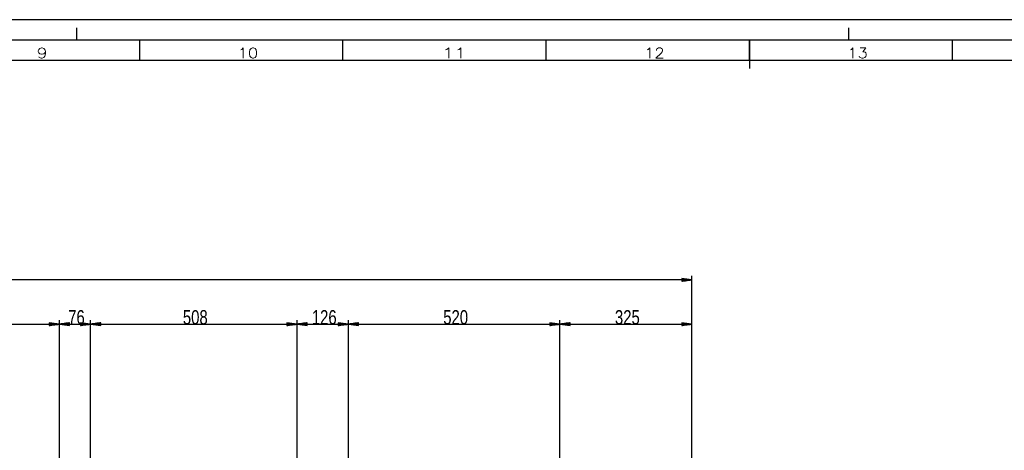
# Model space of a CAD drawing. Header units: millimetres. Extents: x -6 to 1189, y -6 to 841.
# Tile 16 of 23: x 415 to 657, y 735 to 841. Entities that reach past the tile are written whole.
import ezdxf

# ---------------------------------------------------------------- set-up
doc = ezdxf.new("R2010")
doc.units = ezdxf.units.MM
doc.layers.add('201', color=7, linetype='Continuous')
doc.styles.add('SEACAD_Arial', font='arial.ttf', dxfattribs={"width": 0.75})
doc.styles.add('SEACAD_simplex_shx', font='simplex.shx', dxfattribs={"width": 1.025})

msp = doc.modelspace()

# ---------------------------------------------------------------- linework, layer by layer
at = {"layer": '201', "color": 7, "linetype": 'Continuous'}
for p, q in [((1189, 841), (0, 841)), ((429, 836), (429, 839)), ((619, 836), (619, 839)), ((1184, 836), (5, 836)), ((444.5, 831), (444.5, 836)), ((494.5, 831), (494.5, 836)), ((544.5, 831), (544.5, 836)), ((594.5, 831), (594.5, 836)), ((594.5, 836), (594.5, 829)), ((644.5, 831), (644.5, 836)), ((1179, 831), (10, 831)), ((580.36, 578.42), (580.36, 778.07)), ((580.36, 777.07), (67.36, 777.07)), ((580.36, 777.07), (577.86, 777.4)), ((577.86, 777.4), (577.86, 776.74)), ((577.86, 777.37), (578.05, 777.37)), ((577.86, 777.37), (578.05, 777.37)), ((577.86, 777.32), (578.43, 777.32)), ((577.86, 777.27), (578.82, 777.27)), ((577.86, 777.22), (579.2, 777.22)), ((577.86, 777.17), (579.59, 777.17)), ((577.86, 777.12), (579.98, 777.12)), ((577.86, 776.74), (580.36, 777.07)), ((577.86, 777.07), (580.36, 777.07)), ((577.86, 777.07), (580.36, 777.07)), ((577.86, 777.02), (579.98, 777.02)), ((577.86, 776.97), (579.59, 776.97)), ((577.86, 776.92), (579.2, 776.92)), ((577.86, 776.87), (578.82, 776.87)), ((577.86, 776.82), (578.43, 776.82)), ((577.86, 776.77), (578.05, 776.77)), ((577.86, 776.77), (578.05, 776.77)), ((374.04, 766.2), (424.76, 766.2)), ((424.76, 766.2), (422.26, 766.53)), ((422.26, 766.53), (422.26, 765.87)), ((422.26, 766.51), (422.45, 766.51)), ((422.26, 766.51), (422.45, 766.51)), ((422.26, 766.46), (422.83, 766.46)), ((422.26, 766.41), (423.22, 766.41)), ((422.26, 766.36), (423.6, 766.36)), ((422.26, 766.3), (423.99, 766.3)), ((422.26, 766.25), (424.38, 766.25)), ((422.26, 765.87), (424.76, 766.2)), ((422.26, 766.2), (424.76, 766.2)), ((422.26, 766.2), (424.76, 766.2)), ((422.26, 766.15), (424.38, 766.15)), ((422.26, 766.1), (423.99, 766.1)), ((422.26, 766.05), (423.6, 766.05)), ((422.26, 766), (423.22, 766)), ((422.26, 765.95), (422.83, 765.95)), ((422.26, 765.9), (422.45, 765.9)), ((422.26, 765.9), (422.45, 765.9)), ((424.76, 684.02), (424.76, 767.2)), ((424.76, 684.02), (424.76, 767.2)), ((427.26, 766.53), (424.76, 766.2)), ((424.76, 766.2), (432.41, 766.2)), ((424.76, 766.2), (427.26, 765.87)), ((427.26, 766.2), (424.76, 766.2)), ((427.26, 766.2), (424.76, 766.2)), ((427.26, 766.25), (425.15, 766.25)), ((427.26, 766.15), (425.15, 766.15)), ((427.26, 766.3), (425.53, 766.3)), ((427.26, 766.1), (425.53, 766.1)), ((427.26, 766.36), (425.92, 766.36)), ((427.26, 766.05), (425.92, 766.05)), ((427.26, 766.41), (426.31, 766.41)), ((427.26, 766), (426.31, 766)), ((427.26, 766.46), (426.69, 766.46)), ((427.26, 765.95), (426.69, 765.95)), ((427.26, 766.51), (427.08, 766.51)), ((427.26, 766.51), (427.08, 766.51)), ((427.26, 765.9), (427.08, 765.9)), ((427.26, 765.9), (427.08, 765.9)), ((427.26, 765.87), (427.26, 766.53)), ((432.41, 766.2), (429.91, 766.53)), ((429.91, 766.53), (429.91, 765.87)), ((429.91, 766.51), (430.09, 766.51)), ((429.91, 766.51), (430.09, 766.51)), ((429.91, 766.46), (430.48, 766.46)), ((429.91, 766.41), (430.86, 766.41)), ((429.91, 766.36), (431.25, 766.36)), ((429.91, 766.3), (431.63, 766.3)), ((429.91, 766.25), (432.02, 766.25)), ((429.91, 765.87), (432.41, 766.2)), ((429.91, 766.2), (432.41, 766.2)), ((429.91, 766.2), (432.41, 766.2)), ((429.91, 766.15), (432.02, 766.15)), ((429.91, 766.1), (431.63, 766.1)), ((429.91, 766.05), (431.25, 766.05)), ((429.91, 766), (430.86, 766)), ((429.91, 765.95), (430.48, 765.95)), ((429.91, 765.9), (430.09, 765.9)), ((429.91, 765.9), (430.09, 765.9)), ((432.41, 663.02), (432.41, 767.2)), ((432.41, 663.02), (432.41, 767.2)), ((434.91, 766.53), (432.41, 766.2)), ((432.41, 766.2), (483.22, 766.2)), ((432.41, 766.2), (434.91, 765.87)), ((434.91, 766.2), (432.41, 766.2)), ((434.91, 766.2), (432.41, 766.2)), ((434.91, 766.25), (432.79, 766.25)), ((434.91, 766.15), (432.79, 766.15)), ((434.91, 766.3), (433.18, 766.3)), ((434.91, 766.1), (433.18, 766.1)), ((434.91, 766.36), (433.56, 766.36)), ((434.91, 766.05), (433.56, 766.05)), ((434.91, 766.41), (433.95, 766.41)), ((434.91, 766), (433.95, 766)), ((434.91, 766.46), (434.33, 766.46)), ((434.91, 765.95), (434.33, 765.95)), ((434.91, 766.51), (434.72, 766.51)), ((434.91, 766.51), (434.72, 766.51)), ((434.91, 765.9), (434.72, 765.9)), ((434.91, 765.9), (434.72, 765.9)), ((434.91, 765.87), (434.91, 766.53)), ((483.22, 766.2), (480.72, 766.53)), ((480.72, 766.53), (480.72, 765.87)), ((480.72, 766.51), (480.91, 766.51)), ((480.72, 766.51), (480.91, 766.51)), ((480.72, 766.46), (481.29, 766.46)), ((480.72, 766.41), (481.68, 766.41)), ((480.72, 766.36), (482.07, 766.36)), ((480.72, 766.3), (482.45, 766.3)), ((480.72, 766.25), (482.84, 766.25)), ((480.72, 765.87), (483.22, 766.2)), ((480.72, 766.2), (483.22, 766.2)), ((480.72, 766.2), (483.22, 766.2)), ((480.72, 766.15), (482.84, 766.15)), ((480.72, 766.1), (482.45, 766.1)), ((480.72, 766.05), (482.07, 766.05)), ((480.72, 766), (481.68, 766)), ((480.72, 765.95), (481.29, 765.95)), ((480.72, 765.9), (480.91, 765.9)), ((480.72, 765.9), (480.91, 765.9)), ((483.22, 663.02), (483.22, 767.2)), ((483.22, 663.02), (483.22, 767.2)), ((485.72, 766.53), (483.22, 766.2)), ((483.22, 766.2), (495.86, 766.2)), ((483.22, 766.2), (485.72, 765.87)), ((485.72, 766.2), (483.22, 766.2)), ((485.72, 766.2), (483.22, 766.2)), ((485.72, 766.25), (483.61, 766.25)), ((485.72, 766.15), (483.61, 766.15)), ((485.72, 766.3), (484, 766.3)), ((485.72, 766.1), (484, 766.1)), ((485.72, 766.36), (484.38, 766.36)), ((485.72, 766.05), (484.38, 766.05)), ((485.72, 766.41), (484.77, 766.41)), ((485.72, 766), (484.77, 766)), ((485.72, 766.46), (485.15, 766.46)), ((485.72, 765.95), (485.15, 765.95)), ((485.72, 766.51), (485.54, 766.51)), ((485.72, 766.51), (485.54, 766.51)), ((485.72, 765.9), (485.54, 765.9)), ((485.72, 765.9), (485.54, 765.9)), ((485.72, 765.87), (485.72, 766.53)), ((495.86, 766.2), (493.36, 766.53)), ((493.36, 766.53), (493.36, 765.87)), ((493.36, 766.51), (493.55, 766.51)), ((493.36, 766.51), (493.55, 766.51)), ((493.36, 766.46), (493.93, 766.46)), ((493.36, 766.41), (494.32, 766.41)), ((493.36, 766.36), (494.7, 766.36)), ((493.36, 766.3), (495.09, 766.3)), ((493.36, 766.25), (495.48, 766.25)), ((493.36, 765.87), (495.86, 766.2)), ((493.36, 766.2), (495.86, 766.2)), ((493.36, 766.2), (495.86, 766.2)), ((493.36, 766.15), (495.48, 766.15)), ((493.36, 766.1), (495.09, 766.1)), ((493.36, 766.05), (494.7, 766.05)), ((493.36, 766), (494.32, 766)), ((493.36, 765.95), (493.93, 765.95)), ((493.36, 765.9), (493.55, 765.9)), ((493.36, 765.9), (493.55, 765.9)), ((495.86, 667.62), (495.86, 767.2)), ((495.86, 667.62), (495.86, 767.2)), ((498.36, 766.53), (495.86, 766.2)), ((495.86, 766.2), (547.9, 766.2)), ((495.86, 766.2), (498.36, 765.87)), ((498.36, 766.2), (495.86, 766.2)), ((498.36, 766.2), (495.86, 766.2)), ((498.36, 766.25), (496.25, 766.25)), ((498.36, 766.15), (496.25, 766.15)), ((498.36, 766.3), (496.63, 766.3)), ((498.36, 766.1), (496.63, 766.1)), ((498.36, 766.36), (497.02, 766.36)), ((498.36, 766.05), (497.02, 766.05)), ((498.36, 766.41), (497.41, 766.41)), ((498.36, 766), (497.41, 766)), ((498.36, 766.46), (497.79, 766.46)), ((498.36, 765.95), (497.79, 765.95)), ((498.36, 766.51), (498.18, 766.51)), ((498.36, 766.51), (498.18, 766.51)), ((498.36, 765.9), (498.18, 765.9)), ((498.36, 765.9), (498.18, 765.9)), ((498.36, 765.87), (498.36, 766.53)), ((547.9, 766.2), (545.4, 766.53)), ((545.4, 766.53), (545.4, 765.87)), ((545.4, 766.51), (545.58, 766.51)), ((545.4, 766.51), (545.58, 766.51)), ((545.4, 766.46), (545.97, 766.46)), ((545.4, 766.41), (546.35, 766.41)), ((545.4, 766.36), (546.74, 766.36)), ((545.4, 766.3), (547.12, 766.3)), ((545.4, 766.25), (547.51, 766.25)), ((545.4, 765.87), (547.9, 766.2)), ((545.4, 766.2), (547.9, 766.2)), ((545.4, 766.2), (547.9, 766.2)), ((545.4, 766.15), (547.51, 766.15)), ((545.4, 766.1), (547.12, 766.1)), ((545.4, 766.05), (546.74, 766.05)), ((545.4, 766), (546.35, 766)), ((545.4, 765.95), (545.97, 765.95)), ((545.4, 765.9), (545.58, 765.9)), ((545.4, 765.9), (545.58, 765.9)), ((547.9, 667.62), (547.9, 767.2)), ((547.9, 667.62), (547.9, 767.2)), ((550.4, 766.53), (547.9, 766.2)), ((547.9, 766.2), (580.36, 766.2)), ((547.9, 766.2), (550.4, 765.87)), ((550.4, 766.2), (547.9, 766.2)), ((550.4, 766.2), (547.9, 766.2)), ((550.4, 766.25), (548.28, 766.25)), ((550.4, 766.15), (548.28, 766.15)), ((550.4, 766.3), (548.67, 766.3)), ((550.4, 766.1), (548.67, 766.1)), ((550.4, 766.36), (549.05, 766.36)), ((550.4, 766.05), (549.05, 766.05)), ((550.4, 766.41), (549.44, 766.41)), ((550.4, 766), (549.44, 766)), ((550.4, 766.46), (549.83, 766.46)), ((550.4, 765.95), (549.83, 765.95)), ((550.4, 766.51), (550.21, 766.51)), ((550.4, 766.51), (550.21, 766.51)), ((550.4, 765.9), (550.21, 765.9)), ((550.4, 765.9), (550.21, 765.9)), ((550.4, 765.87), (550.4, 766.53)), ((580.36, 766.2), (577.86, 766.53)), ((577.86, 766.53), (577.86, 765.87)), ((577.86, 766.51), (578.05, 766.51)), ((577.86, 766.51), (578.05, 766.51)), ((577.86, 766.46), (578.43, 766.46)), ((577.86, 766.41), (578.82, 766.41)), ((577.86, 766.36), (579.2, 766.36)), ((577.86, 766.3), (579.59, 766.3)), ((577.86, 766.25), (579.98, 766.25)), ((577.86, 765.87), (580.36, 766.2)), ((577.86, 766.2), (580.36, 766.2)), ((577.86, 766.2), (580.36, 766.2)), ((577.86, 766.15), (579.98, 766.15)), ((577.86, 766.1), (579.59, 766.1)), ((577.86, 766.05), (579.2, 766.05)), ((577.86, 766), (578.82, 766)), ((577.86, 765.95), (578.43, 765.95)), ((577.86, 765.9), (578.05, 765.9)), ((577.86, 765.9), (578.05, 765.9)), ((580.36, 578.42), (580.36, 767.2))]:
    msp.add_line(p, q, dxfattribs=at)

# ---------------------------------------------------------------- texts
at = {"layer": '201', "attachment_point": 7}
for s, insert, char_height, width, style in [('{\\fsimplex|b0||i0||c0|p34;\\C7;\\H2.5;\\W1.292;9}', (419.11, 831.56), 2.5, 4.9764, 'SEACAD_simplex_shx'), ('{\\fsimplex|b0||i0||c0|p34;\\C7;\\H2.5;\\W1.179;10}', (468.6, 831.57), 2.5, 6.7361, 'SEACAD_simplex_shx'), ('{\\fsimplex|b0||i0||c0|p34;\\C7;\\H2.5;\\W1.407;11}', (518.87, 831.57), 2.5, 6.9676, 'SEACAD_simplex_shx'), ('{\\fsimplex|b0||i0||c0|p34;\\C7;\\H2.5;\\W1.179;12}', (568.6, 831.57), 2.5, 6.7361, 'SEACAD_simplex_shx'), ('{\\fsimplex|b0||i0||c0|p34;\\C7;\\H2.5;\\W1.179;13}', (618.6, 831.57), 2.5, 6.7361, 'SEACAD_simplex_shx'), ('{\\fArial|b0||i0||c0|p34;\\C7;\\H3.5;\\W0.75;76}', (426.9, 766.09), 3.5, 3.9565, 'SEACAD_Arial'), ('{\\fArial|b0||i0||c0|p34;\\C7;\\H3.5;\\W0.75;508}', (455.12, 766.09), 3.5, 5.9348, 'SEACAD_Arial'), ('{\\fArial|b0||i0||c0|p34;\\C7;\\H3.5;\\W0.75;126}', (486.84, 766.09), 3.5, 5.9348, 'SEACAD_Arial'), ('{\\fArial|b0||i0||c0|p34;\\C7;\\H3.5;\\W0.75;520}', (519.18, 766.09), 3.5, 5.9348, 'SEACAD_Arial'), ('{\\fArial|b0||i0||c0|p34;\\C7;\\H3.5;\\W0.75;325}', (561.43, 766.09), 3.5, 5.9348, 'SEACAD_Arial')]:
    msp.add_mtext(s, dxfattribs=dict(at, insert=insert, char_height=char_height, width=width, style=style))

doc.saveas('drawing.dxf')
